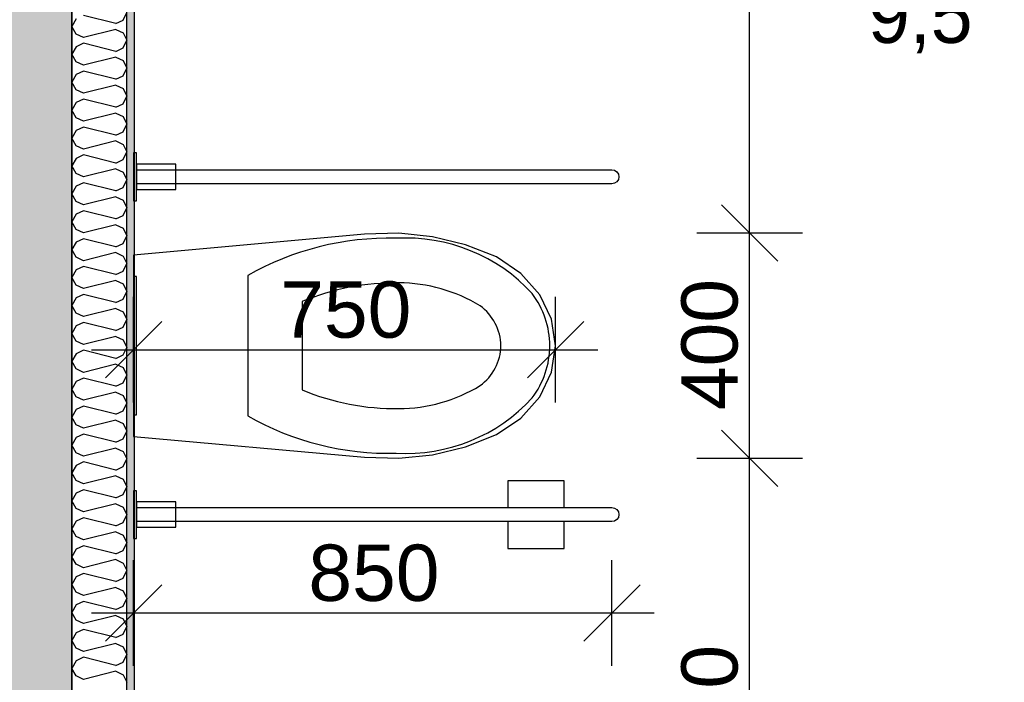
# Model space of a CAD drawing. Header units: millimetres. Extents: x -150 to 340931, y -1115 to 365939.
# Tile 145 of 253: x 294519 to 296268, y 351779 to 352956. Entities that reach past the tile are written whole.
import ezdxf
from ezdxf.enums import TextEntityAlignment as Align

# ---------------------------------------------------------------- set-up
doc = ezdxf.new("R2010")
doc.units = ezdxf.units.MM
doc.header["$LTSCALE"] = 0.5
doc.header["$MEASUREMENT"] = 0
doc.linetypes.add('PLINE', pattern=[0])
for name, color, linetype in [('232- Ikke-bærende yttervegger (Skravur)(Nye konstruksjoner)', 7, 'Continuous'), ('232- Ikke-bærende yttervegger(Nye konstruksjoner)', 7, 'Continuous'), ('242- Ikke-bærende innervegger (Skravur)(Nye konstruksjoner)', 7, 'Continuous'), ('242- Ikke-bærende innervegger(Nye konstruksjoner)', 7, 'Continuous'), ('315- Utstyr for sanitærinstallasjoner(Nye konstruksjoner)', 7, 'Continuous'), ('842-M___1_50 Målsetting bygning', 7, 'Continuous'), ('842-M___1_50 Målsetting bygning(Nye konstruksjoner)', 7, 'Continuous'), ('862- M___Nettoareal(Nye konstruksjoner)', 7, 'Continuous'), ('862- M___Nettoareal(Polylinje)(Nye konstruksjoner)', 7, 'Continuous'), ('862- M___Nettoareal(Tekst)(Nye konstruksjoner)', 7, 'Continuous')]:
    doc.layers.add(name, color=color, linetype=linetype)
doc.layers.add('236- Innvendig kledning og overflate(Nye konstruksjoner)', color=7, linetype='Continuous', lineweight=0)
doc.styles.add('GENERATED_STYLE_1', font='txt')
doc.styles.add('GENERATED_STYLE_3', font='arial.ttf')
doc.dimstyles.new('GENERATED_STYLE__1', dxfattribs={"dimtxt": 100, "dimasz": 95, "dimexe": 0.18, "dimexo": 0.0625, "dimgap": 0, "dimtad": 1, "dimtih": 1, "dimtoh": 1, "dimdec": 0, "dimzin": 0, "dimdsep": 46, "dimtxsty": 'GENERATED_STYLE_3', "dimblk": 'ARROWHEAD_6', "dimblk1": 'ARROWHEAD_6', "dimblk2": 'ARROWHEAD_6', "dimcen": 0.09, "dimse1": 1, "dimse2": 1, "dimclrd": 256, "dimclre": 256, "dimclrt": 256, "dimadec": 1, "dimazin": 0, "dimtfac": 1, "dimtdec": 4, "dimtmove": 0, "dimatfit": 3, "dimfxl": 1, "dimtolj": 1, "dimtzin": 0, "dimarcsym": 0})
doc.dimstyles.new('GENERATED_STYLE__2', dxfattribs={"dimtxt": 100, "dimasz": 95, "dimexe": 0.18, "dimexo": 0.0625, "dimgap": 0, "dimtad": 1, "dimdec": 0, "dimzin": 0, "dimdsep": 46, "dimtxsty": 'GENERATED_STYLE_3', "dimblk": 'ARROWHEAD_6', "dimblk1": 'ARROWHEAD_6', "dimblk2": 'ARROWHEAD_6', "dimcen": 0.09, "dimse1": 1, "dimse2": 1, "dimclrd": 256, "dimclre": 256, "dimclrt": 256, "dimadec": 1, "dimazin": 0, "dimtfac": 1, "dimtdec": 4, "dimtmove": 0, "dimatfit": 3, "dimfxl": 1, "dimtolj": 1, "dimtzin": 0, "dimarcsym": 0})
doc.dimstyles.new('GENERATED_STYLE__4', dxfattribs={"dimtxt": 100, "dimasz": 95, "dimexe": 0.18, "dimexo": 0.0625, "dimgap": 0, "dimtad": 1, "dimdec": 0, "dimzin": 0, "dimdsep": 46, "dimtxsty": 'GENERATED_STYLE_3', "dimblk": 'ARROWHEAD_6', "dimblk1": 'ARROWHEAD_6', "dimblk2": 'ARROWHEAD_6', "dimcen": 0.09, "dimse1": 1, "dimse2": 1, "dimclrd": 256, "dimclre": 256, "dimclrt": 256, "dimadec": 1, "dimazin": 0, "dimtfac": 1, "dimtdec": 4, "dimtmove": 2, "dimatfit": 3, "dimfxl": 1, "dimtolj": 1, "dimtzin": 0, "dimarcsym": 0})

# ---------------------------------------------------------------- blocks, each defined once
blk = doc.blocks.new('LEILIGHET 6__3', base_point=(300468.6, 348580.7))
at = {"layer": '862- M___Nettoareal(Polylinje)(Nye konstruksjoner)', "linetype": 'PLINE', "flags": 128}
blk.add_lwpolyline([(302741, 356380.7), (294611, 356380.7), (294611, 348080.7), (297926, 348080.7), (297926, 349780.7), (302741, 349780.7)], close=True, dxfattribs=at)
at = {"layer": '862- M___Nettoareal(Tekst)(Nye konstruksjoner)', "style": 'GENERATED_STYLE_1'}
for tag, p in [('DUMMY_861', (296702.3, 358220.7)), ('ROOM_NAME', (295965.1, 358170.8)), ('DUMMY_862', (295965.1, 358032.4))]:
    blk.add_attdef(tag, text='', height=100, dxfattribs=at).set_placement(p, align=Align.TOP_LEFT)
blk = doc.blocks.new('BAD__40', base_point=(296223.3, 353093.5))
at = {"layer": '862- M___Nettoareal(Polylinje)(Nye konstruksjoner)', "linetype": 'PLINE', "flags": 128}
blk.add_lwpolyline([(294722, 354256.6), (294722, 351276.6), (297926, 351276.6), (297926, 354256.6)], close=True, dxfattribs=at)
at = {"layer": '862- M___Nettoareal(Tekst)(Nye konstruksjoner)', "insert": (296026, 353043.7), "char_height": 100, "attachment_point": 1, "style": 'GENERATED_STYLE_1'}
blk.add_mtext('\\A1;{\\pql;\\pt0,2300;\\fAvenir Light|b0|i0|c0|p0;\\W1.000000;9,5\\fAvenir Light|b0|i0|c0|p0;\\W1.000000;\\A1{\\H.66x;\\S^  ;}\\fAvenir Light|b0|i0|c0|p0;\\W1.000000; m\\fAvenir Light|b0|i0|c0|p0;\\W1.000000;\\A1{\\H.66x;\\S2^  ;}}', dxfattribs=at)
at = {"layer": '862- M___Nettoareal(Tekst)(Nye konstruksjoner)', "style": 'GENERATED_STYLE_1'}
for tag, p in [('DUMMY_861', (296420.6, 353281.7)), ('ROOM_NAME', (296026, 353230.2)), ('DUMMY_862', (296026, 353093.5))]:
    blk.add_attdef(tag, text='', height=100, dxfattribs=at).set_placement(p, align=Align.TOP_LEFT)
blk = doc.blocks.new('*D774')
at = {"layer": '842-M___1_50 Målsetting bygning(Nye konstruksjoner)', "linetype": 'PLINE'}
for p, q in [((276294.5, 363585.1), (276294.5, 363772.6)), ((335668.8, 363585.1), (335668.8, 363772.6)), ((276344.5, 363728.9), (276244.5, 363628.9)), ((335618.8, 363628.9), (335718.8, 363728.9)), ((276219.5, 363678.9), (276294.5, 363678.9)), ((276294.5, 363678.9), (335668.8, 363678.9)), ((335668.8, 363678.9), (335743.8, 363678.9))]:
    blk.add_line(p, q, dxfattribs=at)
at = {"layer": '842-M___1_50 Målsetting bygning(Nye konstruksjoner)', "insert": (305772, 363698.9), "char_height": 100, "attachment_point": 7, "style": 'GENERATED_STYLE_3'}
blk.add_mtext('\\A1;{\\pql;\\fArial|b0|i0|c0|p0;\\W1.000000;59\xa0374}', dxfattribs=at)
blk = doc.blocks.new('ARROWHEAD_6')
at = {"linetype": 'Continuous'}
for p, q in [((-0.5, -0.5), (0.5, 0.5)), ((0, 0), (-1, 0))]:
    blk.add_line(p, q, dxfattribs=at)
blk = doc.blocks.new('*D902')
at = {"layer": '842-M___1_50 Målsetting bygning', "linetype": 'PLINE'}
for p, q in [((293925, 342391.1), (293925, 342578.6)), ((294391, 342391.1), (294391, 342578.6)), ((293975, 342534.9), (293875, 342434.9)), ((294441, 342534.9), (294341, 342434.9)), ((293925, 342484.9), (294391, 342484.9))]:
    blk.add_line(p, q, dxfattribs=at)
at = {"layer": '842-M___1_50 Målsetting bygning', "char_height": 100, "attachment_point": 7, "style": 'GENERATED_STYLE_3'}
for s, insert in [('\\A1;{\\pql;\\fArial|b0|i0|c0|p0;\\W1.000000;466}', (294043.6, 342504.9)), ('\\A1;{\\pql;\\fArial|b0|i0|c0|p0;\\W1.000000;220}', (294386.6, 342504.9))]:
    blk.add_mtext(s, dxfattribs=dict(at, insert=insert))
blk = doc.blocks.new('*D903')
at = {"layer": '842-M___1_50 Målsetting bygning', "linetype": 'PLINE'}
for p, q in [((294391, 342391.1), (294391, 342578.6)), ((294611, 342391.1), (294611, 342578.6)), ((294441, 342534.9), (294341, 342434.9)), ((294661, 342534.9), (294561, 342434.9)), ((294391, 342484.9), (294611, 342484.9))]:
    blk.add_line(p, q, dxfattribs=at)
blk = doc.blocks.new('*D904')
at = {"layer": '842-M___1_50 Målsetting bygning', "linetype": 'PLINE'}
for p, q in [((294611, 342391.1), (294611, 342578.6)), ((296766, 342391.1), (296766, 342578.6)), ((294661, 342534.9), (294561, 342434.9)), ((296816, 342534.9), (296716, 342434.9)), ((294611, 342484.9), (296766, 342484.9))]:
    blk.add_line(p, q, dxfattribs=at)
at = {"layer": '842-M___1_50 Målsetting bygning', "insert": (295516.9, 342504.9), "char_height": 100, "attachment_point": 7, "style": 'GENERATED_STYLE_3'}
blk.add_mtext('\\A1;{\\pql;\\fArial|b0|i0|c0|p0;\\W1.000000;2\xa0155}', dxfattribs=at)
blk = doc.blocks.new('*D1068')
at = {"layer": '842-M___1_50 Målsetting bygning(Nye konstruksjoner)', "linetype": 'PLINE'}
for p, q in [((294720.9, 351808.2), (294720.9, 351995.7)), ((295570.9, 351808.2), (295570.9, 351995.7)), ((294770.9, 351952), (294670.9, 351852)), ((295520.9, 351852), (295620.9, 351952)), ((294645.9, 351902), (294720.9, 351902)), ((294720.9, 351902), (295570.9, 351902)), ((295570.9, 351902), (295645.9, 351902))]:
    blk.add_line(p, q, dxfattribs=at)
at = {"layer": '842-M___1_50 Målsetting bygning(Nye konstruksjoner)', "insert": (295031.5, 351922), "char_height": 100, "attachment_point": 7, "style": 'GENERATED_STYLE_3'}
blk.add_mtext('\\A1;{\\pql;\\fArial|b0|i0|c0|p0;\\W1.000000;850}', dxfattribs=at)
blk = doc.blocks.new('*D1069')
at = {"layer": '842-M___1_50 Målsetting bygning(Nye konstruksjoner)', "linetype": 'PLINE'}
for p, q in [((294720.9, 352275.8), (294720.9, 352463.3)), ((295470.9, 352275.8), (295470.9, 352463.3)), ((294770.9, 352419.5), (294670.9, 352319.5)), ((295420.9, 352319.5), (295520.9, 352419.5)), ((294645.9, 352369.5), (294720.9, 352369.5)), ((294720.9, 352369.5), (295470.9, 352369.5)), ((295470.9, 352369.5), (295545.9, 352369.5))]:
    blk.add_line(p, q, dxfattribs=at)
at = {"layer": '842-M___1_50 Målsetting bygning(Nye konstruksjoner)', "insert": (294981.5, 352389.5), "char_height": 100, "attachment_point": 7, "style": 'GENERATED_STYLE_3'}
blk.add_mtext('\\A1;{\\pql;\\fArial|b0|i0|c0|p0;\\W1.000000;750}', dxfattribs=at)
blk = doc.blocks.new('*X1351')
at = {"layer": '242- Ikke-bærende innervegger (Skravur)(Nye konstruksjoner)', "linetype": 'PLINE'}
for p, q in [((294618.6, 352957.4), (294611, 352943.9)), ((294689.3, 352949.1), (294631.8, 352963.4)), ((294689.3, 352949.1), (294702.6, 352955.1)), ((294702.6, 352955.1), (294709, 352968.6)), ((294618.6, 352930.3), (294611, 352943.9)), ((294689.3, 352938.6), (294631.8, 352924.3)), ((294689.3, 352938.6), (294702.6, 352932.6)), ((294631.8, 352924.3), (294618.6, 352930.3)), ((294702.6, 352932.6), (294709, 352919.1)), ((294702.6, 352905.5), (294709, 352919.1)), ((294618.6, 352907.8), (294611, 352894.3)), ((294631.8, 352913.9), (294618.6, 352907.8)), ((294689.3, 352899.5), (294631.8, 352913.9)), ((294689.3, 352899.5), (294702.6, 352905.5)), ((294618.6, 352880.7), (294611, 352894.3)), ((294689.3, 352889.1), (294631.8, 352874.7)), ((294689.3, 352889.1), (294702.6, 352883)), ((294702.6, 352883), (294709, 352869.5)), ((294631.8, 352874.7), (294618.6, 352880.7)), ((294702.6, 352856), (294709, 352869.5)), ((294618.6, 352858.2), (294611, 352844.7)), ((294631.8, 352864.3), (294618.6, 352858.2)), ((294689.3, 352849.9), (294631.8, 352864.3)), ((294689.3, 352849.9), (294702.6, 352856)), ((294618.6, 352831.2), (294611, 352844.7)), ((294631.8, 352825.1), (294618.6, 352831.2)), ((294689.3, 352839.5), (294631.8, 352825.1)), ((294689.3, 352839.5), (294702.6, 352833.5)), ((294702.6, 352833.5), (294709, 352819.9)), ((294631.8, 352814.7), (294618.6, 352808.7)), ((294689.3, 352800.3), (294631.8, 352814.7)), ((294702.6, 352806.4), (294709, 352819.9)), ((294618.6, 352808.7), (294611, 352795.1)), ((294618.6, 352781.6), (294611, 352795.1)), ((294689.3, 352800.3), (294702.6, 352806.4)), ((294631.8, 352775.6), (294618.6, 352781.6)), ((294689.3, 352789.9), (294631.8, 352775.6)), ((294689.3, 352789.9), (294702.6, 352783.9)), ((294702.6, 352783.9), (294709, 352770.3)), ((294631.8, 352765.1), (294618.6, 352759.1)), ((294689.3, 352750.8), (294631.8, 352765.1)), ((294702.6, 352756.8), (294709, 352770.3)), ((294618.6, 352759.1), (294611, 352745.6)), ((294618.6, 352732), (294611, 352745.6)), ((294689.3, 352750.8), (294702.6, 352756.8)), ((294631.8, 352726), (294618.6, 352732)), ((294689.3, 352740.3), (294631.8, 352726)), ((294689.3, 352740.3), (294702.6, 352734.3)), ((294702.6, 352734.3), (294709, 352720.8)), ((294618.6, 352709.5), (294611, 352696)), ((294631.8, 352715.6), (294618.6, 352709.5)), ((294689.3, 352701.2), (294631.8, 352715.6)), ((294689.3, 352701.2), (294702.6, 352707.2)), ((294702.6, 352707.2), (294709, 352720.8)), ((294618.6, 352682.4), (294611, 352696)), ((294689.3, 352690.8), (294631.8, 352676.4)), ((294689.3, 352690.8), (294702.6, 352684.7)), ((294631.8, 352676.4), (294618.6, 352682.4)), ((294702.6, 352684.7), (294709, 352671.2)), ((294618.6, 352659.9), (294611, 352646.4)), ((294631.8, 352666), (294618.6, 352659.9)), ((294689.3, 352651.6), (294631.8, 352666)), ((294689.3, 352651.6), (294702.6, 352657.7)), ((294702.6, 352657.7), (294709, 352671.2)), ((294618.6, 352632.9), (294611, 352646.4)), ((294689.3, 352641.2), (294631.8, 352626.8)), ((294689.3, 352641.2), (294702.6, 352635.2)), ((294631.8, 352626.8), (294618.6, 352632.9)), ((294702.6, 352635.2), (294709, 352621.6)), ((294702.6, 352608.1), (294709, 352621.6)), ((294618.6, 352610.4), (294611, 352596.8)), ((294631.8, 352616.4), (294618.6, 352610.4)), ((294689.3, 352602), (294631.8, 352616.4)), ((294689.3, 352602), (294702.6, 352608.1)), ((294618.6, 352583.3), (294611, 352596.8)), ((294689.3, 352591.6), (294631.8, 352577.3)), ((294689.3, 352591.6), (294702.6, 352585.6)), ((294702.6, 352585.6), (294709, 352572)), ((294631.8, 352577.3), (294618.6, 352583.3)), ((294702.6, 352558.5), (294709, 352572)), ((294618.6, 352560.8), (294611, 352547.3)), ((294631.8, 352566.8), (294618.6, 352560.8)), ((294689.3, 352552.5), (294631.8, 352566.8)), ((294689.3, 352552.5), (294702.6, 352558.5)), ((294618.6, 352533.7), (294611, 352547.3)), ((294631.8, 352527.7), (294618.6, 352533.7)), ((294689.3, 352542.1), (294631.8, 352527.7)), ((294689.3, 352542.1), (294702.6, 352536)), ((294702.6, 352536), (294709, 352522.5)), ((294631.8, 352517.3), (294618.6, 352511.2)), ((294689.3, 352502.9), (294631.8, 352517.3)), ((294702.6, 352508.9), (294709, 352522.5)), ((294618.6, 352511.2), (294611, 352497.7)), ((294618.6, 352484.1), (294611, 352497.7)), ((294689.3, 352502.9), (294702.6, 352508.9)), ((294631.8, 352478.1), (294618.6, 352484.1)), ((294689.3, 352492.5), (294631.8, 352478.1)), ((294689.3, 352492.5), (294702.6, 352486.4)), ((294702.6, 352486.4), (294709, 352472.9)), ((294631.8, 352467.7), (294618.6, 352461.6)), ((294689.3, 352453.3), (294631.8, 352467.7)), ((294702.6, 352459.4), (294709, 352472.9)), ((294618.6, 352461.6), (294611, 352448.1)), ((294618.6, 352434.6), (294611, 352448.1)), ((294689.3, 352453.3), (294702.6, 352459.4)), ((294631.8, 352428.5), (294618.6, 352434.6)), ((294689.3, 352442.9), (294631.8, 352428.5)), ((294689.3, 352442.9), (294702.6, 352436.9)), ((294702.6, 352436.9), (294709, 352423.3)), ((294618.6, 352412.1), (294611, 352398.5)), ((294631.8, 352418.1), (294618.6, 352412.1)), ((294689.3, 352403.7), (294631.8, 352418.1)), ((294689.3, 352403.7), (294702.6, 352409.8)), ((294702.6, 352409.8), (294709, 352423.3)), ((294618.6, 352385), (294611, 352398.5)), ((294689.3, 352393.3), (294631.8, 352379)), ((294689.3, 352393.3), (294702.6, 352387.3)), ((294631.8, 352379), (294618.6, 352385)), ((294702.6, 352387.3), (294709, 352373.8)), ((294618.6, 352362.5), (294611, 352349)), ((294631.8, 352368.5), (294618.6, 352362.5)), ((294689.3, 352354.2), (294631.8, 352368.5)), ((294689.3, 352354.2), (294702.6, 352360.2)), ((294702.6, 352360.2), (294709, 352373.8)), ((294618.6, 352335.4), (294611, 352349)), ((294689.3, 352343.8), (294631.8, 352329.4)), ((294689.3, 352343.8), (294702.6, 352337.7)), ((294631.8, 352329.4), (294618.6, 352335.4)), ((294702.6, 352337.7), (294709, 352324.2)), ((294702.6, 352310.6), (294709, 352324.2)), ((294618.6, 352312.9), (294611, 352299.4)), ((294631.8, 352319), (294618.6, 352312.9)), ((294689.3, 352304.6), (294631.8, 352319)), ((294689.3, 352304.6), (294702.6, 352310.6)), ((294618.6, 352285.9), (294611, 352299.4)), ((294689.3, 352294.2), (294631.8, 352279.8)), ((294689.3, 352294.2), (294702.6, 352288.1)), ((294702.6, 352288.1), (294709, 352274.6)), ((294631.8, 352279.8), (294618.6, 352285.9)), ((294702.6, 352261.1), (294709, 352274.6)), ((294618.6, 352263.4), (294611, 352249.8)), ((294631.8, 352269.4), (294618.6, 352263.4)), ((294689.3, 352255), (294631.8, 352269.4)), ((294689.3, 352255), (294702.6, 352261.1)), ((294618.6, 352236.3), (294611, 352249.8)), ((294631.8, 352230.2), (294618.6, 352236.3)), ((294689.3, 352244.6), (294631.8, 352230.2)), ((294689.3, 352244.6), (294702.6, 352238.6)), ((294702.6, 352238.6), (294709, 352225)), ((294631.8, 352219.8), (294618.6, 352213.8)), ((294689.3, 352205.4), (294631.8, 352219.8)), ((294702.6, 352211.5), (294709, 352225)), ((294618.6, 352213.8), (294611, 352200.2)), ((294618.6, 352186.7), (294611, 352200.2)), ((294689.3, 352205.4), (294702.6, 352211.5)), ((294631.8, 352180.7), (294618.6, 352186.7)), ((294689.3, 352195), (294631.8, 352180.7)), ((294689.3, 352195), (294702.6, 352189)), ((294702.6, 352189), (294709, 352175.5)), ((294631.8, 352170.2), (294618.6, 352164.2)), ((294689.3, 352155.9), (294631.8, 352170.2)), ((294702.6, 352161.9), (294709, 352175.5)), ((294618.6, 352164.2), (294611, 352150.7)), ((294618.6, 352137.1), (294611, 352150.7)), ((294689.3, 352155.9), (294702.6, 352161.9)), ((294631.8, 352131.1), (294618.6, 352137.1)), ((294689.3, 352145.5), (294631.8, 352131.1)), ((294689.3, 352145.5), (294702.6, 352139.4)), ((294702.6, 352139.4), (294709, 352125.9)), ((294618.6, 352114.6), (294611, 352101.1)), ((294631.8, 352120.7), (294618.6, 352114.6)), ((294689.3, 352106.3), (294631.8, 352120.7)), ((294689.3, 352106.3), (294702.6, 352112.3)), ((294702.6, 352112.3), (294709, 352125.9)), ((294618.6, 352087.6), (294611, 352101.1)), ((294689.3, 352095.9), (294631.8, 352081.5)), ((294689.3, 352095.9), (294702.6, 352089.8)), ((294631.8, 352081.5), (294618.6, 352087.6)), ((294702.6, 352089.8), (294709, 352076.3)), ((294618.6, 352065.1), (294611, 352051.5)), ((294631.8, 352071.1), (294618.6, 352065.1)), ((294689.3, 352056.7), (294631.8, 352071.1)), ((294689.3, 352056.7), (294702.6, 352062.8)), ((294702.6, 352062.8), (294709, 352076.3)), ((294618.6, 352038), (294611, 352051.5)), ((294689.3, 352046.3), (294631.8, 352031.9)), ((294689.3, 352046.3), (294702.6, 352040.3)), ((294631.8, 352031.9), (294618.6, 352038)), ((294702.6, 352040.3), (294709, 352026.7)), ((294702.6, 352013.2), (294709, 352026.7)), ((294618.6, 352015.5), (294611, 352001.9)), ((294631.8, 352021.5), (294618.6, 352015.5)), ((294689.3, 352007.2), (294631.8, 352021.5)), ((294689.3, 352007.2), (294702.6, 352013.2)), ((294618.6, 351988.4), (294611, 352001.9)), ((294689.3, 351996.7), (294631.8, 351982.4)), ((294689.3, 351996.7), (294702.6, 351990.7)), ((294702.6, 351990.7), (294709, 351977.2)), ((294631.8, 351982.4), (294618.6, 351988.4)), ((294702.6, 351963.6), (294709, 351977.2)), ((294618.6, 351965.9), (294611, 351952.4)), ((294631.8, 351971.9), (294618.6, 351965.9)), ((294689.3, 351957.6), (294631.8, 351971.9)), ((294689.3, 351957.6), (294702.6, 351963.6)), ((294618.6, 351938.8), (294611, 351952.4)), ((294631.8, 351932.8), (294618.6, 351938.8)), ((294689.3, 351947.2), (294631.8, 351932.8)), ((294689.3, 351947.2), (294702.6, 351941.1)), ((294702.6, 351941.1), (294709, 351927.6)), ((294631.8, 351922.4), (294618.6, 351916.3)), ((294689.3, 351908), (294631.8, 351922.4)), ((294702.6, 351914), (294709, 351927.6)), ((294618.6, 351916.3), (294611, 351902.8)), ((294618.6, 351889.3), (294611, 351902.8)), ((294689.3, 351908), (294702.6, 351914)), ((294631.8, 351883.2), (294618.6, 351889.3)), ((294689.3, 351897.6), (294631.8, 351883.2)), ((294689.3, 351897.6), (294702.6, 351891.5)), ((294702.6, 351891.5), (294709, 351878)), ((294631.8, 351872.8), (294618.6, 351866.8)), ((294689.3, 351858.4), (294631.8, 351872.8)), ((294702.6, 351864.5), (294709, 351878)), ((294618.6, 351866.8), (294611, 351853.2)), ((294618.6, 351839.7), (294611, 351853.2)), ((294689.3, 351858.4), (294702.6, 351864.5)), ((294631.8, 351833.6), (294618.6, 351839.7)), ((294689.3, 351848), (294631.8, 351833.6)), ((294689.3, 351848), (294702.6, 351842)), ((294702.6, 351842), (294709, 351828.4)), ((294618.6, 351817.2), (294611, 351803.6)), ((294631.8, 351823.2), (294618.6, 351817.2)), ((294689.3, 351808.9), (294631.8, 351823.2)), ((294689.3, 351808.9), (294702.6, 351814.9)), ((294702.6, 351814.9), (294709, 351828.4)), ((294618.6, 351790.1), (294611, 351803.6)), ((294689.3, 351798.4), (294631.8, 351784.1)), ((294689.3, 351798.4), (294702.6, 351792.4)), ((294631.8, 351784.1), (294618.6, 351790.1)), ((294702.6, 351792.4), (294709, 351778.9))]:
    blk.add_line(p, q, dxfattribs=at)
blk = doc.blocks.new('WC handikap[362]', base_point=(294720.9, 352376.7))
at = {"layer": '315- Utstyr for sanitærinstallasjoner(Nye konstruksjoner)', "linetype": 'PLINE'}
for p, q in [((294923.7, 352501.2), (294923.7, 352376.7)), ((295020.4, 352455.2), (295020.4, 352376.7)), ((294923.7, 352376.7), (294923.7, 352252.1)), ((295020.4, 352376.7), (295020.4, 352298.1)), ((295485.9, 352136.7), (295385.9, 352136.7)), ((295385.9, 352136.7), (295385.9, 352089.2)), ((295485.9, 352089.2), (295485.9, 352136.7)), ((295385.9, 352064.2), (295385.9, 352016.7)), ((295485.9, 352016.7), (295485.9, 352064.2)), ((295385.9, 352016.7), (295485.9, 352016.7))]:
    blk.add_line(p, q, dxfattribs=at)
at = {"layer": '315- Utstyr for sanitærinstallasjoner(Nye konstruksjoner)', "linetype": 'PLINE', "flags": 128}
for points in [[(294725.9, 352634.2), (294725.9, 352719.2), (294720.9, 352719.2), (294720.9, 352634.2)], [(294725.9, 352654.2), (294795.9, 352654.2), (294795.9, 352699.2), (294725.9, 352699.2)], [(295252.3, 352183), (295310.6, 352197.2), (295365.6, 352218.9), (295409.1, 352248.2), (295442.6, 352286), (295463.6, 352329.7), (295470.9, 352376.7), (295463.6, 352423.6), (295442.6, 352467.3), (295409.1, 352505.1), (295365.6, 352534.4), (295310.6, 352556.1), (295252.3, 352570.3), (295192.1, 352576.5), (295131.5, 352574.8), (294720.9, 352537.8), (294720.9, 352215.5), (295131.5, 352178.5), (295192.1, 352176.8)], [(294720.9, 352499.7), (294720.9, 352253.7), (294725.9, 352253.7), (294725.9, 352499.7)], [(294725.9, 352034.2), (294725.9, 352119.2), (294720.9, 352119.2), (294720.9, 352034.2)], [(294725.9, 352054.2), (294795.9, 352054.2), (294795.9, 352099.2), (294725.9, 352099.2)]]:
    blk.add_lwpolyline(points, close=True, dxfattribs=at)
for points in [[(294725.9, 352664.2), (294725.9, 352689.2), (295570.9, 352689.2, -1), (295570.9, 352664.2)], [(294725.9, 352064.2), (294725.9, 352089.2), (295570.9, 352089.2, -1), (295570.9, 352064.2)]]:
    blk.add_lwpolyline(points, format="xyb", close=True, dxfattribs=at)
at = {"layer": '315- Utstyr for sanitærinstallasjoner(Nye konstruksjoner)', "linetype": 'PLINE'}
for centre, major_axis, start_param, end_param in [((295175.5, 352081.7), (498.7, 0), 1.547178, 2.100199), ((295204.1, 352274.4), (301.2, 0), 0.725935, 1.626524), ((295186.9, 352074.4), (424.7, 0), 1.557891, 1.973619), ((295191.5, 352222.4), (272.8, 0), 1.009878, 1.567543), ((295298.3, 352375.7), (162.4, 0), 0.005861, 0.632505), ((295282, 352375.7), (91.7, 0), 0.010391, 0.933696), ((295282, 352377.6), (91.7, 0), 5.34949, 6.272794), ((295298.3, 352377.6), (162.4, 0), 5.650681, 6.277325), ((295191.5, 352530.9), (272.8, 0), 4.715638, 5.273303), ((295186.9, 352678.9), (424.7, 0), 4.309564, 4.725291), ((295204.1, 352478.9), (301.2, 0), 4.656658, 5.557246), ((295175.5, 352671.6), (498.7, 0), 4.182984, 4.736005)]:
    blk.add_ellipse(centre, major_axis=major_axis, ratio=0.97463, start_param=start_param, end_param=end_param, dxfattribs=at)
blk = doc.blocks.new('*D1573')
at = {"layer": '842-M___1_50 Målsetting bygning(Nye konstruksjoner)', "linetype": 'PLINE'}
for p, q in [((297777, 355955), (297777, 356142.5)), ((298037, 355955), (298037, 356142.5)), ((297827, 356098.7), (297727, 355998.7)), ((297987, 355998.7), (298087, 356098.7)), ((294709, 356048.7), (297777, 356048.7)), ((297777, 356048.7), (298037, 356048.7)), ((298037, 356048.7), (298112, 356048.7))]:
    blk.add_line(p, q, dxfattribs=at)
at = {"layer": '842-M___1_50 Målsetting bygning(Nye konstruksjoner)', "insert": (297798.8, 356087.3), "char_height": 100, "attachment_point": 7, "rotation": 360, "style": 'GENERATED_STYLE_3'}
blk.add_mtext('\\A1;{\\pql;\\fArial|b0|i0|c0|p0;\\W1.000000;260}', dxfattribs=at)
blk = doc.blocks.new('*D1615')
at = {"layer": '842-M___1_50 Målsetting bygning(Nye konstruksjoner)', "linetype": 'PLINE'}
for p, q in [((295765.7, 352226.6), (295865.7, 352126.6)), ((295909.4, 352176.6), (295721.9, 352176.6)), ((295815.7, 351276.7), (295815.7, 352176.6)), ((295765.7, 351326.7), (295865.7, 351226.7)), ((295909.4, 351276.7), (295721.9, 351276.7)), ((295815.7, 351201.7), (295815.7, 351276.7))]:
    blk.add_line(p, q, dxfattribs=at)
at = {"layer": '842-M___1_50 Målsetting bygning(Nye konstruksjoner)', "insert": (295795.7, 351612.2), "char_height": 100, "attachment_point": 7, "rotation": 90, "style": 'GENERATED_STYLE_3'}
blk.add_mtext('\\A1;{\\pql;\\fArial|b0|i0|c0|p0;\\W1.000000;900}', dxfattribs=at)
blk = doc.blocks.new('*D1616')
at = {"layer": '842-M___1_50 Målsetting bygning(Nye konstruksjoner)', "linetype": 'PLINE'}
for p, q in [((295765.7, 352626.7), (295865.7, 352526.7)), ((295909.4, 352576.7), (295721.9, 352576.7)), ((295815.7, 352176.6), (295815.7, 352576.7)), ((295765.7, 352226.6), (295865.7, 352126.6)), ((295909.4, 352176.6), (295721.9, 352176.6))]:
    blk.add_line(p, q, dxfattribs=at)
at = {"layer": '842-M___1_50 Målsetting bygning(Nye konstruksjoner)', "insert": (295795.7, 352262.2), "char_height": 100, "attachment_point": 7, "rotation": 90, "style": 'GENERATED_STYLE_3'}
blk.add_mtext('\\A1;{\\pql;\\fArial|b0|i0|c0|p0;\\W1.000000;400}', dxfattribs=at)
blk = doc.blocks.new('*D1617')
at = {"layer": '842-M___1_50 Målsetting bygning(Nye konstruksjoner)', "linetype": 'PLINE'}
for p, q in [((295815.7, 354256.6), (295815.7, 354331.6)), ((295865.7, 354206.6), (295765.7, 354306.6)), ((295909.4, 354256.6), (295721.9, 354256.6)), ((295815.7, 352576.7), (295815.7, 354256.6)), ((295765.7, 352626.7), (295865.7, 352526.7)), ((295909.4, 352576.7), (295721.9, 352576.7))]:
    blk.add_line(p, q, dxfattribs=at)
at = {"layer": '842-M___1_50 Målsetting bygning(Nye konstruksjoner)', "insert": (295795.7, 353245.1), "char_height": 100, "attachment_point": 7, "rotation": 90, "style": 'GENERATED_STYLE_3'}
blk.add_mtext('\\A1;{\\pql;\\fArial|b0|i0|c0|p0;\\W1.000000;1\xa0680}', dxfattribs=at)
blk = doc.blocks.new('*D1646')
at = {"layer": '842-M___1_50 Målsetting bygning(Nye konstruksjoner)', "linetype": 'PLINE'}
for p, q in [((294709, 353349.3), (294709, 353536.8)), ((297939, 353349.3), (297939, 353536.8)), ((294759, 353493), (294659, 353393)), ((297989, 353493), (297889, 353393)), ((294709, 353443), (297939, 353443)), ((297939, 353443), (298037, 353443))]:
    blk.add_line(p, q, dxfattribs=at)
at = {"layer": '842-M___1_50 Målsetting bygning(Nye konstruksjoner)', "char_height": 100, "attachment_point": 7, "rotation": 360, "style": 'GENERATED_STYLE_3'}
for s, insert in [('\\A1;{\\pql;\\fArial|b0|i0|c0|p0;\\W1.000000;98}', (294751.4, 353463)), ('\\A1;{\\pql;\\fArial|b0|i0|c0|p0;\\W1.000000;3\xa0230}', (296152.4, 353463)), ('\\A1;{\\pql;\\fArial|b0|i0|c0|p0;\\W1.000000;98}', (297704.1, 353464.5))]:
    blk.add_mtext(s, dxfattribs=dict(at, insert=insert))

msp = doc.modelspace()

# ---------------------------------------------------------------- hatches: boundary and pattern name
at = {"layer": '232- Ikke-bærende yttervegger (Skravur)(Nye konstruksjoner)', "linetype": 'Continuous'}
h = msp.add_hatch(dxfattribs=at)
h.set_pattern_fill('Betong_strukturell', color=256, style=0, pattern_type=2)
h.set_pattern_definition([(90.00001, (0, 0), (311.76916, 6e-05), [30, -150]), (90.00001, (-155.9, 90), (311.76916, 6e-05), [30, -150]), (150.00001, (0, 0), (155.88452, 270.00004), [30, -150]), (150.00001, (-4e-05, 180), (155.88452, 270.00004), [30, -150]), (210.00001, (-6e-06, 30), (-155.88463, 269.99998), [30, -150]), (210.00001, (-4e-05, 210), (-155.88463, 269.99998), [30, -150]), (90.000012, (-30, -6e-06), (60.000002, 1.2e-05), [0, -60.000002, 0, -90.000004]), (135.000012, (-30, 30), (42.4264, 42.426417), [0, -45.000002, 0, -75.000003])])
h.paths.add_polyline_path([(294391, 356590.6), (294391, 347870.7), (294611, 347870.7), (294611, 356590.6)])
at = {"layer": '242- Ikke-bærende innervegger (Skravur)(Nye konstruksjoner)', "linetype": 'Continuous'}
h = msp.add_hatch(dxfattribs=at)
h.set_pattern_fill('Prikker_tett', color=256, style=0, pattern_type=2)
h.set_pattern_definition([(0, (0, 0), (0, 43.30127), [0, -25]), (0, (12.5, 21.65), (0, 43.30127), [0, -25])])
h.paths.add_polyline_path([(294722, 351276.7), (294722, 354256.6), (294709, 354256.6), (294709, 351276.7)])

# ---------------------------------------------------------------- linework, layer by layer
at = {"layer": '232- Ikke-bærende yttervegger(Nye konstruksjoner)', "linetype": 'PLINE', "flags": 128}
msp.add_lwpolyline([(294611, 347870.7), (294611, 356590.6)], dxfattribs=at)
at = {"layer": '236- Innvendig kledning og overflate(Nye konstruksjoner)', "linetype": 'PLINE', "flags": 128}
msp.add_lwpolyline([(294722, 351276.7), (294722, 354256.6)], dxfattribs=at)
at = {"layer": '242- Ikke-bærende innervegger(Nye konstruksjoner)', "linetype": 'PLINE'}
msp.add_line((294709, 351276.7), (294709, 354269.6), dxfattribs=at)
at = {"layer": '242- Ikke-bærende innervegger(Nye konstruksjoner)', "linetype": 'PLINE', "flags": 128}
msp.add_lwpolyline([(294611, 356380.6), (294611, 351263.7)], dxfattribs=at)
at = {"layer": '242- Ikke-bærende innervegger(Nye konstruksjoner)', "linetype": 'PLINE'}
for points in [[(294709, 351815.3), (294709, 352519.1)], [(294611, 352499.9), (294611, 351895.4)], [(294722, 352464.9), (294722, 351816.9)]]:
    msp.add_lwpolyline(points, dxfattribs=at)

# ---------------------------------------------------------------- block references
at = {"layer": '242- Ikke-bærende innervegger(Nye konstruksjoner)'}
msp.add_blockref('*X1351', (0, 0), dxfattribs=at)
at = {"layer": '315- Utstyr for sanitærinstallasjoner(Nye konstruksjoner)', "linetype": 'PLINE'}
msp.add_blockref('WC handikap[362]', (294720.9, 352376.7), dxfattribs=at)
at = {"layer": '862- M___Nettoareal(Nye konstruksjoner)', "linetype": 'Continuous'}
for name, p in [('LEILIGHET 6__3', (300468.6, 348580.7)), ('BAD__40', (296223.3, 353093.5))]:
    msp.add_blockref(name, p, dxfattribs=at)

# ---------------------------------------------------------------- dimensions: what is measured, and where the dimension line sits
at = {"layer": '842-M___1_50 Målsetting bygning', "linetype": 'Continuous'}
for base, p1, p2, picture, middle in [((294391, 342484.9), (293925, 349780.7), (294391, 352230.7), '*D902', (294157.8, 342554.9)), ((294611, 342484.9), (294391, 352230.7), (294611, 352230.7), '*D903', (294500.8, 342554.9)), ((296766, 342484.9), (294611, 352230.7), (296766, 348080.7), '*D904', (295688.5, 342554.9))]:
    dim = msp.add_linear_dim(base=base, p1=p1, p2=p2, dimstyle='GENERATED_STYLE__1', dxfattribs=at)
    dim.commit()
    dim.dimension.update_dxf_attribs({"geometry": picture, "text_midpoint": middle, "dimtype": 160})
at = {"layer": '842-M___1_50 Målsetting bygning(Nye konstruksjoner)', "linetype": 'Continuous'}
for base, p1, p2, picture, middle in [((335668.8, 363678.9), (276294.5, 358685.2), (335668.8, 339845.1), '*D774', (305981.5, 363748.9)), ((295470.9, 352369.5), (294720.9, 352376.7), (295470.9, 352376.7), '*D1069', (295095.6, 352439.5)), ((295570.9, 351902), (294720.9, 352076.7), (295570.9, 352076.7), '*D1068', (295145.6, 351972))]:
    dim = msp.add_linear_dim(base=base, p1=p1, p2=p2, dimstyle='GENERATED_STYLE__1', dxfattribs=at)
    dim.commit()
    dim.dimension.update_dxf_attribs({"geometry": picture, "text_midpoint": middle, "dimtype": 160})
for base, p1, p2, angle, dimstyle, picture, middle, turn in [((298037, 356048.7), (297777, 356380.7), (298037, 352074.2), 360, 'GENERATED_STYLE__4', '*D1573', (297912.9, 356137.3), 360), ((295815.7, 354256.6), (295189.6, 352576.7), (295702.5, 354256.6), 90, 'GENERATED_STYLE__2', '*D1617', (295745.7, 353416.6), 90), ((297939, 353443), (294709, 353822.2), (297939, 352025.2), 360, 'GENERATED_STYLE__2', '*D1646', (296323.9, 353513), 360), ((295815.7, 352576.7), (297926, 352176.6), (295189.6, 352576.7), 90, 'GENERATED_STYLE__2', '*D1616', (295745.7, 352376.4), 90), ((295815.7, 352176.6), (294722, 351276.7), (297926, 352176.6), 90, 'GENERATED_STYLE__2', '*D1615', (295745.7, 351726.4), 90)]:
    dim = msp.add_linear_dim(base=base, p1=p1, p2=p2, angle=angle, dimstyle=dimstyle, dxfattribs=at)
    dim.commit()
    dim.dimension.update_dxf_attribs({"geometry": picture, "text_midpoint": middle, "dimtype": 160, "text_rotation": turn})

doc.saveas('drawing.dxf')
